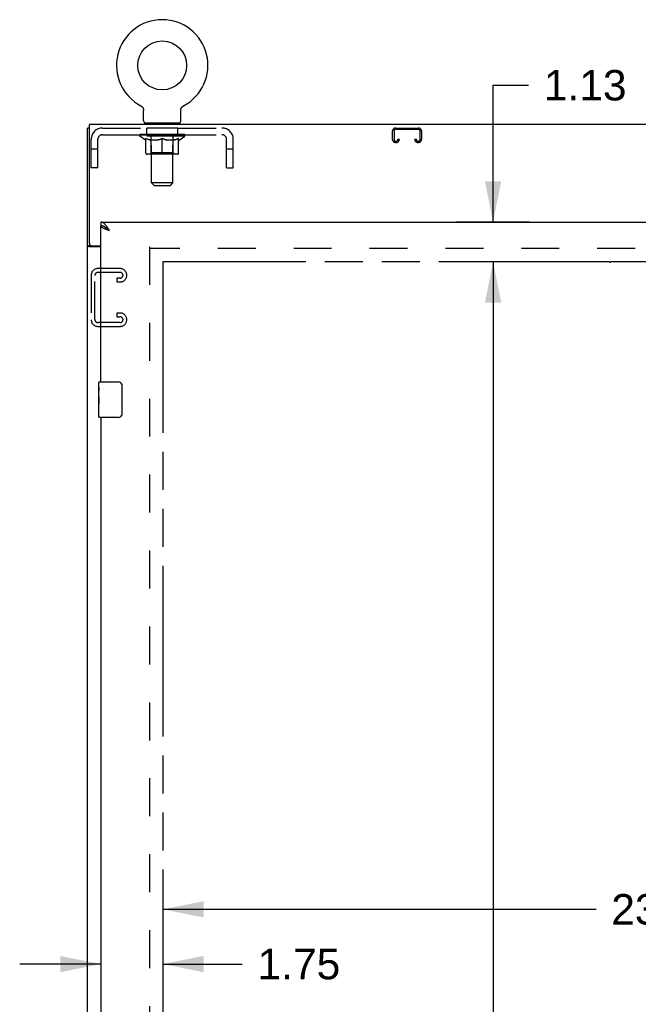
# Model space of a CAD drawing. Header units: inches. Extents: x 0 to 194, y 0 to 126.
# Tile 5 of 16: x 58 to 75, y 53 to 81. Entities that reach past the tile are written whole.
import ezdxf

# ---------------------------------------------------------------- set-up
doc = ezdxf.new("R2010")
doc.units = ezdxf.units.IN
doc.header["$LTSCALE"] = 10.686912
doc.header["$MEASUREMENT"] = 0
doc.linetypes.add('HIDDEN', pattern=[0.2, 0.1, -0.1])
doc.linetypes.add('PHANTOM', pattern=[0.8, 0.45, -0.05, 0.1, -0.05, 0.1, -0.05])
doc.layers.get('0').update_dxf_attribs({"linetype": 'CONTINUOUS'})
for name, color, linetype in [('02___PRT_ALL_AXES', 7, 'CONTINUOUS'), ('AVAILABLE_DOOR_SPACE', 7, 'CONTINUOUS'), ('DEFAULT_2', 8, 'HIDDEN'), ('DIMENSIONS', 7, 'CONTINUOUS')]:
    doc.layers.add(name, color=color, linetype=linetype)
doc.styles.get("Standard").update_dxf_attribs({"font": 'arial.ttf'})
doc.dimstyles.new('DIMSTYLE_1', dxfattribs={"dimtxt": 0.857239, "dimasz": 1.142985, "dimexe": 0.09, "dimexo": 0.07, "dimgap": 0.0375, "dimtad": 0, "dimtih": 1, "dimtoh": 1, "dimzin": 4, "dimdsep": 46, "dimtxsty": 'Standard', "dimblk": '_FILLED', "dimblk1": '_FILLED', "dimblk2": '_FILLED', "dimcen": 0.09, "dimazin": 1, "dimtfac": 1, "dimtofl": 0, "dimtmove": 0, "dimatfit": 3, "dimldrblk": '_FILLED', "dimfxl": 0, "dimtolj": 1, "dimtzin": 4, "dimarcsym": 0})

# ---------------------------------------------------------------- blocks, each defined once
blk = doc.blocks.new('_FILLED')
at = {"color": 0, "linetype": 'ByBlock'}
blk.add_solid([(0, 0), (-1, 0.2), (-1, -0.2)], dxfattribs=at)
blk = doc.blocks.new('*D13')
at = {"layer": 'DIMENSIONS', "color": 2, "linetype": 'Continuous'}
for p, q in [((71.128, 75.299), (71.128, 79.151)), ((71.128, 79.151), (72.128, 79.151)), ((72.156, 75.299), (70.086, 75.299)), ((72.156, 74.174), (70.086, 74.174)), ((71.128, 74.174), (71.128, 71.888))]:
    blk.add_line(p, q, dxfattribs=at)
at = {"layer": 'DIMENSIONS', "color": 2, "linetype": 'Continuous', "xscale": 1.1429852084, "yscale": 1.1429852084, "zscale": 1.1429852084}
for p, rotation in [((71.128, 75.299), 270), ((71.128, 74.174), 90)]:
    blk.add_blockref('_FILLED', p, dxfattribs=dict(at, rotation=rotation))
at = {"layer": 'DIMENSIONS', "color": 2, "linetype": 'Continuous', "insert": (72.557, 79.579), "char_height": 0.8572, "width": 2.32952, "attachment_point": 1, "line_spacing_factor": 0.9}
blk.add_mtext('1.13', dxfattribs=at)
blk = doc.blocks.new('*D14')
at = {"layer": 'DIMENSIONS', "color": 2, "linetype": 'Continuous'}
for p, q in [((72.156, 74.174), (70.086, 74.174)), ((71.128, 74.174), (71.128, 41.064)), ((71.128, 13.924), (71.128, 39.349)), ((72.156, 13.924), (70.169, 13.924))]:
    blk.add_line(p, q, dxfattribs=at)
at = {"layer": 'DIMENSIONS', "color": 2, "linetype": 'Continuous', "xscale": 1.1429852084, "yscale": 1.1429852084, "zscale": 1.1429852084}
for p, rotation in [((71.128, 74.174), 90), ((71.128, 13.924), 270)]:
    blk.add_blockref('_FILLED', p, dxfattribs=dict(at, rotation=rotation))
at = {"layer": 'DIMENSIONS', "color": 2, "linetype": 'Continuous', "insert": (71.128, 40.635), "char_height": 0.8572, "width": 2.99556, "attachment_point": 2, "line_spacing_factor": 0.9}
blk.add_mtext('60.25', dxfattribs=at)
blk = doc.blocks.new('*D17')
at = {"layer": 'DIMENSIONS', "color": 2, "linetype": 'Continuous'}
for p, q in [((61.829, 55.951), (74.028, 55.951)), ((85.141, 55.951), (77.881, 55.951))]:
    blk.add_line(p, q, dxfattribs=at)
at = {"layer": 'DIMENSIONS', "color": 2, "linetype": 'Continuous', "xscale": 1.1429852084, "yscale": 1.1429852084, "zscale": 1.1429852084, "rotation": 180}
blk.add_blockref('_FILLED', (61.829, 55.951), dxfattribs=at)
at = {"layer": 'DIMENSIONS', "color": 2, "linetype": 'Continuous', "xscale": 1.1429852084, "yscale": 1.1429852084, "zscale": 1.1429852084}
blk.add_blockref('_FILLED', (85.141, 55.951), dxfattribs=at)
at = {"layer": 'DIMENSIONS', "color": 2, "linetype": 'Continuous', "insert": (75.955, 56.38), "char_height": 0.8572, "width": 2.99556, "attachment_point": 2, "line_spacing_factor": 0.9}
blk.add_mtext('23.31', dxfattribs=at)
blk = doc.blocks.new('*D24')
at = {"layer": 'DIMENSIONS', "color": 2, "linetype": 'Continuous'}
for p, q in [((60.079, 54.41), (57.793, 54.41)), ((61.829, 54.41), (64.064, 54.41))]:
    blk.add_line(p, q, dxfattribs=at)
at = {"layer": 'DIMENSIONS', "color": 2, "linetype": 'Continuous', "xscale": 1.1429852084, "yscale": 1.1429852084, "zscale": 1.1429852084}
blk.add_blockref('_FILLED', (60.079, 54.41), dxfattribs=at)
at = {"layer": 'DIMENSIONS', "color": 2, "linetype": 'Continuous', "xscale": 1.1429852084, "yscale": 1.1429852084, "zscale": 1.1429852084, "rotation": 180}
blk.add_blockref('_FILLED', (61.829, 54.41), dxfattribs=at)
at = {"layer": 'DIMENSIONS', "color": 2, "linetype": 'Continuous', "insert": (64.493, 54.839), "char_height": 0.8572, "width": 2.32952, "attachment_point": 1, "line_spacing_factor": 0.9}
blk.add_mtext('1.75', dxfattribs=at)

msp = doc.modelspace()

# ---------------------------------------------------------------- linework, layer by layer
at = {"color": 7, "linetype": 'Continuous'}
for p, q in [((61.208, 78.568), (61.212, 78.565)), ((61.208, 78.568), (61.208, 78.568)), ((61.209, 78.567), (61.211, 78.566)), ((61.212, 78.565), (61.217, 78.563)), ((61.217, 78.563), (61.221, 78.56)), ((61.221, 78.56), (61.226, 78.557)), ((61.225, 78.557), (61.23, 78.554)), ((61.23, 78.554), (61.234, 78.55)), ((61.234, 78.551), (61.238, 78.547)), ((61.238, 78.547), (61.242, 78.543)), ((61.241, 78.544), (61.245, 78.54)), ((61.245, 78.54), (61.249, 78.536)), ((61.252, 78.532), (61.255, 78.528)), ((61.255, 78.528), (61.258, 78.524)), ((61.258, 78.524), (61.261, 78.519)), ((61.261, 78.519), (61.264, 78.515)), ((61.264, 78.515), (61.267, 78.51)), ((61.267, 78.51), (61.269, 78.506)), ((61.269, 78.506), (61.271, 78.501)), ((61.271, 78.501), (61.274, 78.496)), ((61.274, 78.496), (61.275, 78.491)), ((61.277, 78.486), (61.279, 78.481)), ((61.279, 78.481), (61.28, 78.476)), ((61.28, 78.476), (61.281, 78.471)), ((61.281, 78.471), (61.282, 78.466)), ((61.282, 78.466), (61.283, 78.461)), ((61.285, 78.148), (61.285, 78.441)), ((62.331, 78.456), (62.332, 78.461)), ((62.331, 78.451), (62.331, 78.456)), ((62.331, 78.445), (62.331, 78.451)), ((62.331, 78.445), (62.331, 78.451)), ((62.331, 78.441), (62.331, 78.445)), ((62.331, 78.148), (62.331, 78.441)), ((62.332, 78.461), (62.333, 78.466)), ((62.333, 78.466), (62.334, 78.471)), ((62.334, 78.471), (62.335, 78.476)), ((62.335, 78.476), (62.336, 78.481)), ((62.336, 78.481), (62.338, 78.486)), ((62.338, 78.486), (62.34, 78.491)), ((62.34, 78.491), (62.342, 78.496)), ((62.342, 78.496), (62.344, 78.501)), ((62.344, 78.501), (62.346, 78.506)), ((62.346, 78.506), (62.349, 78.51)), ((62.348, 78.51), (62.351, 78.515)), ((62.351, 78.515), (62.354, 78.519)), ((62.354, 78.519), (62.357, 78.524)), ((62.357, 78.524), (62.36, 78.528)), ((62.36, 78.528), (62.363, 78.532)), ((62.363, 78.532), (62.367, 78.536)), ((62.367, 78.536), (62.37, 78.54)), ((62.37, 78.54), (62.374, 78.544)), ((62.374, 78.543), (62.378, 78.547)), ((62.377, 78.547), (62.382, 78.551)), ((62.381, 78.55), (62.386, 78.554)), ((62.385, 78.554), (62.39, 78.557)), ((62.39, 78.557), (62.394, 78.56)), ((62.394, 78.56), (62.398, 78.563)), ((62.398, 78.563), (62.403, 78.565)), ((62.398, 78.563), (62.4, 78.564)), ((62.403, 78.565), (62.407, 78.568)), ((62.404, 78.566), (62.406, 78.567)), ((59.756, 77.945), (59.704, 77.945)), ((61.308, 78.079), (61.308, 78.049)), ((62.308, 78.079), (61.308, 78.079)), ((62.308, 78.079), (62.308, 78.049)), ((60.079, 75.299), (60.079, 75.195)), ((60.202, 75.154), (60.192, 75.16)), ((59.808, 74.632), (59.704, 74.632)), ((59.808, 74.632), (59.808, 74.633)), ((60.019, 70.639), (60.019, 70.784)), ((60.034, 70.799), (60.574, 70.799)), ((60.674, 70.699), (60.674, 69.899)), ((60.019, 70.381), (60.019, 70.414)), ((60.019, 70.184), (60.019, 70.215)), ((60.019, 69.814), (60.019, 69.953)), ((60.574, 69.799), (60.034, 69.799))]:
    msp.add_line(p, q, dxfattribs=at)
at = {"color": 3, "linetype": 'Continuous'}
for p, q in [((59.704, 6.153), (59.704, 77.945)), ((59.756, 74.692), (59.756, 78.049)), ((89.652, 78.049), (59.756, 78.049)), ((60.079, 75.299), (88.766, 75.299)), ((60.079, 70.799), (60.079, 75.195)), ((60.079, 74.601), (59.744, 74.601)), ((59.816, 74.632), (60.079, 74.632)), ((60.079, 69.799), (60.079, 44.549))]:
    msp.add_line(p, q, dxfattribs=at)
at = {"color": 7, "linetype": 'Continuous'}
for points in [[(61.249, 78.536), (61.252, 78.532), (61.255, 78.528)], [(61.275, 78.491), (61.277, 78.486), (61.279, 78.481)], [(61.283, 78.461), (61.284, 78.456), (61.284, 78.451)], [(61.284, 78.456), (61.284, 78.451), (61.285, 78.445), (61.285, 78.441)], [(60.192, 75.16), (60.181, 75.166), (60.171, 75.171), (60.161, 75.176), (60.151, 75.181), (60.14, 75.184), (60.13, 75.188), (60.12, 75.19), (60.109, 75.193), (60.099, 75.194), (60.089, 75.195), (60.079, 75.195)], [(60.325, 75.053), (60.315, 75.059), (60.305, 75.066), (60.295, 75.072), (60.285, 75.079), (60.275, 75.085), (60.266, 75.092), (60.257, 75.098), (60.248, 75.105), (60.24, 75.111), (60.232, 75.118), (60.224, 75.124), (60.217, 75.13), (60.211, 75.137), (60.205, 75.143), (60.2, 75.15), (60.195, 75.156), (60.194, 75.158)], [(60.325, 75.053), (60.315, 75.062), (60.305, 75.071), (60.294, 75.081), (60.284, 75.09), (60.274, 75.099), (60.263, 75.107), (60.253, 75.116), (60.243, 75.124), (60.233, 75.132), (60.222, 75.139), (60.212, 75.147), (60.202, 75.154)], [(59.818, 74.619), (59.815, 74.621), (59.813, 74.622), (59.812, 74.624), (59.81, 74.625), (59.809, 74.626), (59.809, 74.628), (59.808, 74.629), (59.808, 74.631), (59.808, 74.632)], [(59.826, 74.601), (59.826, 74.602), (59.826, 74.604), (59.826, 74.605), (59.826, 74.607), (59.826, 74.608), (59.825, 74.61), (59.824, 74.612), (59.823, 74.613), (59.822, 74.615), (59.82, 74.616), (59.819, 74.617), (59.818, 74.619)], [(60.667, 70.735), (60.669, 70.73), (60.671, 70.724), (60.672, 70.718), (60.673, 70.712), (60.673, 70.706), (60.674, 70.699)], [(60.674, 69.899), (60.673, 69.893), (60.673, 69.887), (60.672, 69.881), (60.671, 69.875), (60.669, 69.869), (60.667, 69.863)]]:
    msp.add_lwpolyline(points, dxfattribs=at)
at = {"color": 3, "linetype": 'Continuous'}
for points in [[(60.233, 75.19), (60.222, 75.203), (60.212, 75.215), (60.202, 75.227), (60.192, 75.238), (60.181, 75.248), (60.171, 75.258), (60.161, 75.266), (60.151, 75.274), (60.14, 75.28), (60.13, 75.286), (60.12, 75.291), (60.109, 75.295), (60.099, 75.297), (60.089, 75.299), (60.079, 75.299)], [(60.185, 75.108), (60.173, 75.113), (60.162, 75.119), (60.151, 75.124), (60.141, 75.129), (60.131, 75.135), (60.122, 75.14), (60.114, 75.146), (60.107, 75.151), (60.1, 75.157), (60.095, 75.162), (60.09, 75.168), (60.086, 75.173), (60.083, 75.179), (60.08, 75.184), (60.079, 75.19), (60.079, 75.195)], [(60.325, 75.053), (60.315, 75.069), (60.305, 75.085), (60.294, 75.101), (60.284, 75.117), (60.274, 75.132), (60.263, 75.147), (60.253, 75.162), (60.243, 75.176), (60.233, 75.19)], [(60.325, 75.053), (60.295, 75.064), (60.281, 75.069), (60.266, 75.075), (60.252, 75.08), (60.238, 75.086), (60.224, 75.091), (60.211, 75.097), (60.198, 75.102), (60.185, 75.108)], [(59.724, 74.613), (59.721, 74.615), (59.718, 74.616), (59.715, 74.618), (59.713, 74.619), (59.711, 74.621), (59.708, 74.623), (59.707, 74.624), (59.706, 74.626), (59.705, 74.628), (59.704, 74.629), (59.704, 74.631), (59.704, 74.632)], [(59.744, 74.601), (59.742, 74.603), (59.74, 74.604), (59.738, 74.606), (59.735, 74.607), (59.733, 74.609), (59.73, 74.61), (59.724, 74.613)]]:
    msp.add_lwpolyline(points, dxfattribs=at)
at = {"color": 7, "linetype": 'Continuous'}
msp.add_circle((61.808, 79.707), 0.688, dxfattribs=at)
for centre, radius, start, end in [((61.808, 79.707), 1.288, 297.7005, 242.2995), ((61.354, 78.148), 0.069, 180, 270), ((62.262, 78.148), 0.069, 270, 360), ((60.034, 70.784), 0.015, 90, 180), ((60.574, 70.699), 0.1, 21.1999, 90), ((60.574, 69.899), 0.1, 270, 338.7946), ((60.034, 69.814), 0.015, 180, 270)]:
    msp.add_arc(centre, radius, start, end, dxfattribs=at)
at = {"color": 3, "linetype": 'Continuous'}
msp.add_arc((59.816, 74.692), 0.06, 180, 270, dxfattribs=at)
at = {"layer": '02___PRT_ALL_AXES', "color": 8, "linetype": 'HIDDEN'}
for p, q in [((61.37, 77.758), (61.37, 77.945)), ((62.245, 77.945), (61.37, 77.945)), ((62.245, 77.758), (62.245, 77.945)), ((62.245, 77.758), (61.37, 77.758))]:
    msp.add_line(p, q, dxfattribs=at)
at = {"layer": '02___PRT_ALL_AXES', "color": 7, "linetype": 'Continuous'}
for p, q in [((60.019, 70.639), (60.019, 70.784)), ((60.019, 70.381), (60.019, 70.638)), ((60.024, 70.582), (60.019, 70.582)), ((60.019, 70.414), (60.026, 70.414)), ((60.026, 70.414), (60.026, 70.551)), ((60.019, 69.814), (60.019, 70.378)), ((60.02, 70.352), (60.019, 70.352)), ((60.019, 70.22), (60.025, 70.22)), ((60.019, 70.184), (60.026, 70.184)), ((60.02, 70.354), (60.022, 70.332)), ((60.026, 69.953), (60.026, 70.184)), ((60.019, 70.121), (60.026, 70.121)), ((60.019, 69.953), (60.026, 69.953))]:
    msp.add_line(p, q, dxfattribs=at)
for points in [[(60.019, 70.639), (60.019, 70.635), (60.019, 70.63), (60.02, 70.625), (60.02, 70.619), (60.021, 70.612), (60.022, 70.604), (60.023, 70.596), (60.024, 70.587)], [(60.024, 70.587), (60.025, 70.578), (60.025, 70.569), (60.025, 70.56), (60.026, 70.551)], [(60.019, 70.381), (60.019, 70.373), (60.019, 70.364), (60.02, 70.354)], [(60.022, 70.332), (60.023, 70.32), (60.024, 70.308), (60.024, 70.295), (60.025, 70.283), (60.025, 70.27), (60.026, 70.257), (60.025, 70.244), (60.025, 70.232), (60.024, 70.219), (60.024, 70.207), (60.023, 70.195)]]:
    msp.add_lwpolyline(points, dxfattribs=at)
msp.add_ellipse((60.282, 70.215), major_axis=(0.263, 0), ratio=0.432808, start_param=3.141593, end_param=3.321581, dxfattribs=at)
at = {"layer": 'AVAILABLE_DOOR_SPACE', "color": 4, "linetype": 'PHANTOM'}
for p, q in [((61.829, 74.174), (61.829, 13.924)), ((74.407, 74.174), (61.829, 74.174)), ((74.407, 74.174), (74.407, 74.17)), ((74.407, 74.17), (74.437, 74.17)), ((74.437, 74.17), (74.437, 74.174)), ((85.141, 74.174), (74.437, 74.174))]:
    msp.add_line(p, q, dxfattribs=at)
at = {"layer": 'DEFAULT_2', "color": 8, "linetype": 'HIDDEN'}
for p, q in [((61.216, 78.564), (61.217, 78.563)), ((62.407, 78.568), (62.407, 78.568)), ((62.407, 78.568), (62.407, 78.568)), ((60.125, 77.945), (63.491, 77.945)), ((61.495, 78.079), (61.495, 78.049)), ((61.508, 76.398), (61.508, 78.045)), ((62.108, 76.398), (62.108, 78.045)), ((62.12, 78.079), (62.12, 78.049)), ((68.377, 77.945), (69.03, 77.945)), ((69.03, 77.905), (68.377, 77.905)), ((59.808, 76.82), (59.808, 77.628)), ((59.995, 76.82), (59.995, 77.628)), ((60.125, 77.758), (63.491, 77.758)), ((61.174, 77.718), (61.174, 77.764)), ((61.334, 77.606), (61.174, 77.718)), ((62.441, 77.718), (61.174, 77.718)), ((61.184, 77.758), (61.184, 77.764)), ((61.193, 77.754), (61.193, 77.758)), ((61.193, 77.754), (62.423, 77.754)), ((61.202, 77.754), (61.202, 77.758)), ((61.202, 77.754), (61.202, 77.758)), ((61.213, 77.758), (61.213, 77.764)), ((61.229, 77.754), (61.229, 77.758)), ((61.231, 77.754), (61.231, 77.758)), ((61.259, 77.758), (61.259, 77.764)), ((61.274, 77.754), (61.274, 77.758)), ((61.276, 77.754), (61.276, 77.758)), ((61.481, 77.757), (61.279, 77.757)), ((61.323, 77.758), (61.323, 77.764)), ((61.324, 77.754), (61.324, 77.757)), ((61.325, 77.754), (61.325, 77.757)), ((61.328, 77.754), (61.328, 77.757)), ((61.335, 77.754), (61.335, 77.758)), ((61.335, 77.754), (61.335, 77.757)), ((61.338, 77.754), (61.338, 77.758)), ((61.342, 77.754), (61.342, 77.758)), ((61.344, 77.243), (61.344, 77.649)), ((61.346, 77.754), (61.346, 77.757)), ((61.36, 77.754), (61.36, 77.757)), ((61.378, 77.754), (61.378, 77.757)), ((61.379, 77.754), (61.379, 77.76)), ((61.399, 77.754), (61.399, 77.757)), ((61.399, 77.754), (61.399, 77.757)), ((61.401, 77.758), (61.401, 77.764)), ((61.41, 77.754), (61.41, 77.758)), ((61.414, 77.754), (61.414, 77.758)), ((61.424, 77.754), (61.424, 77.757)), ((61.435, 77.754), (61.435, 77.761)), ((61.45, 77.754), (61.45, 77.757)), ((61.453, 77.754), (61.453, 77.757)), ((61.481, 77.754), (61.481, 77.757)), ((61.548, 77.757), (61.486, 77.757)), ((61.491, 77.758), (61.491, 77.764)), ((61.495, 77.246), (61.495, 77.714)), ((61.498, 77.754), (61.498, 77.758)), ((61.502, 77.754), (61.502, 77.758)), ((61.508, 77.754), (61.508, 77.763)), ((61.513, 77.754), (61.513, 77.757)), ((61.524, 77.754), (61.524, 77.757)), ((61.548, 77.754), (61.548, 77.757)), ((61.623, 77.757), (61.563, 77.757)), ((61.584, 77.754), (61.584, 77.757)), ((61.591, 77.758), (61.591, 77.764)), ((61.595, 77.754), (61.595, 77.758)), ((61.597, 77.754), (61.597, 77.764)), ((61.6, 77.754), (61.6, 77.758)), ((61.607, 77.754), (61.607, 77.758)), ((61.623, 77.754), (61.623, 77.757)), ((61.703, 77.757), (61.649, 77.757)), ((61.662, 77.754), (61.662, 77.757)), ((61.693, 77.757), (61.808, 77.764)), ((61.698, 77.758), (61.698, 77.764)), ((61.698, 77.758), (61.698, 77.764)), ((61.698, 77.764), (61.698, 77.764)), ((61.698, 77.754), (61.698, 77.758)), ((61.702, 77.754), (61.702, 77.758)), ((61.703, 77.754), (61.703, 77.758)), ((61.703, 77.754), (61.703, 77.757)), ((61.787, 77.757), (61.739, 77.757)), ((61.744, 77.754), (61.744, 77.757)), ((61.787, 77.754), (61.787, 77.757)), ((61.805, 77.758), (61.805, 77.758)), ((61.805, 77.754), (61.805, 77.758)), ((61.805, 77.754), (61.805, 77.758)), ((61.808, 77.758), (61.808, 77.764)), ((61.808, 77.206), (61.808, 77.65)), ((61.81, 77.754), (61.81, 77.758)), ((61.81, 77.754), (61.81, 77.758)), ((61.81, 77.758), (61.81, 77.758)), ((61.812, 77.757), (61.877, 77.757)), ((61.828, 77.754), (61.828, 77.757)), ((61.845, 77.757), (61.845, 77.762)), ((61.845, 77.762), (61.922, 77.757)), ((61.866, 77.757), (61.866, 77.761)), ((61.871, 77.754), (61.871, 77.757)), ((61.912, 77.754), (61.912, 77.758)), ((61.912, 77.754), (61.912, 77.757)), ((61.912, 77.757), (61.967, 77.757)), ((61.913, 77.754), (61.913, 77.758)), ((61.917, 77.758), (61.917, 77.764)), ((61.917, 77.764), (61.918, 77.764)), ((61.917, 77.754), (61.917, 77.758)), ((61.918, 77.758), (61.918, 77.764)), ((61.954, 77.754), (61.954, 77.757)), ((61.993, 77.754), (61.993, 77.757)), ((61.993, 77.757), (62.052, 77.757)), ((62.008, 77.754), (62.008, 77.758)), ((62.015, 77.754), (62.015, 77.758)), ((62.018, 77.754), (62.018, 77.764)), ((62.02, 77.754), (62.02, 77.758)), ((62.024, 77.758), (62.024, 77.764)), ((62.031, 77.754), (62.031, 77.757)), ((62.068, 77.754), (62.068, 77.757)), ((62.068, 77.757), (62.13, 77.757)), ((62.092, 77.754), (62.092, 77.757)), ((62.103, 77.754), (62.103, 77.757)), ((62.107, 77.754), (62.107, 77.763)), ((62.113, 77.754), (62.113, 77.758)), ((62.117, 77.754), (62.117, 77.758)), ((62.12, 77.246), (62.12, 77.714)), ((62.124, 77.758), (62.124, 77.764)), ((62.135, 77.754), (62.135, 77.757)), ((62.135, 77.757), (62.336, 77.757)), ((62.162, 77.754), (62.162, 77.757)), ((62.165, 77.754), (62.165, 77.757)), ((62.18, 77.754), (62.18, 77.761)), ((62.192, 77.754), (62.192, 77.757)), ((62.201, 77.754), (62.201, 77.758)), ((62.205, 77.754), (62.205, 77.758)), ((62.215, 77.758), (62.215, 77.764)), ((62.216, 77.754), (62.216, 77.757)), ((62.216, 77.754), (62.216, 77.757)), ((62.236, 77.754), (62.236, 77.76)), ((62.237, 77.754), (62.237, 77.757)), ((62.255, 77.754), (62.255, 77.757)), ((62.269, 77.754), (62.269, 77.757)), ((62.271, 77.243), (62.271, 77.649)), ((62.274, 77.754), (62.274, 77.758)), ((62.277, 77.754), (62.277, 77.758)), ((62.28, 77.754), (62.28, 77.758)), ((62.28, 77.754), (62.28, 77.757)), ((62.282, 77.606), (62.441, 77.718)), ((62.288, 77.754), (62.288, 77.757)), ((62.291, 77.754), (62.291, 77.757)), ((62.291, 77.754), (62.291, 77.757)), ((62.293, 77.758), (62.293, 77.764)), ((62.339, 77.754), (62.339, 77.758)), ((62.342, 77.754), (62.342, 77.758)), ((62.356, 77.758), (62.356, 77.764)), ((62.385, 77.754), (62.385, 77.758)), ((62.386, 77.754), (62.386, 77.758)), ((62.403, 77.758), (62.403, 77.764)), ((62.413, 77.754), (62.413, 77.758)), ((62.414, 77.754), (62.414, 77.758)), ((62.423, 77.754), (62.423, 77.758)), ((62.431, 77.758), (62.431, 77.764)), ((62.441, 77.718), (62.441, 77.764)), ((63.621, 76.82), (63.621, 77.628)), ((63.808, 76.82), (63.808, 77.628)), ((68.297, 77.619), (68.297, 77.865)), ((68.337, 77.865), (68.337, 77.619)), ((68.445, 77.619), (68.445, 77.633)), ((68.445, 77.633), (68.485, 77.633)), ((68.485, 77.633), (68.485, 77.619)), ((68.922, 77.619), (68.922, 77.633)), ((68.922, 77.633), (68.962, 77.633)), ((68.962, 77.633), (68.962, 77.619)), ((69.07, 77.619), (69.07, 77.865)), ((69.11, 77.865), (69.11, 77.619)), ((59.995, 77.35), (59.808, 77.35)), ((61.334, 77.606), (61.344, 77.606)), ((61.666, 77.606), (61.486, 77.606)), ((62.129, 77.606), (61.949, 77.606)), ((62.271, 77.606), (62.282, 77.606)), ((63.808, 77.35), (63.621, 77.35)), ((68.377, 77.579), (68.405, 77.579)), ((68.405, 77.539), (68.377, 77.539)), ((69.002, 77.579), (69.03, 77.579)), ((69.03, 77.539), (69.002, 77.539)), ((62.234, 77.206), (61.381, 77.206)), ((61.495, 77.246), (61.455, 77.206)), ((62.12, 77.246), (61.495, 77.246)), ((62.12, 77.246), (62.16, 77.206)), ((59.995, 76.82), (59.808, 76.82)), ((63.621, 76.82), (63.808, 76.82)), ((61.577, 76.329), (61.508, 76.398)), ((62.108, 76.398), (61.508, 76.398)), ((61.577, 76.329), (62.039, 76.329)), ((62.039, 76.329), (62.108, 76.398)), ((61.454, 74.601), (61.454, 13.497)), ((87.954, 74.549), (61.454, 74.549)), ((59.808, 73.807), (59.808, 72.542)), ((59.912, 72.556), (59.912, 73.793)), ((60.628, 73.987), (59.988, 73.987)), ((60.002, 73.883), (60.614, 73.883)), ((60.808, 73.792), (60.808, 73.807)), ((60.526, 73.716), (60.526, 73.612)), ((60.614, 73.716), (60.526, 73.716)), ((60.526, 73.612), (60.628, 73.612)), ((60.526, 72.737), (60.526, 72.633)), ((60.628, 72.737), (60.526, 72.737)), ((60.526, 72.633), (60.614, 72.633)), ((59.988, 72.362), (60.628, 72.362)), ((60.614, 72.466), (60.002, 72.466)), ((60.808, 72.542), (60.808, 72.557))]:
    msp.add_line(p, q, dxfattribs=at)
for points in [[(61.344, 77.649), (61.37, 77.639), (61.395, 77.63), (61.42, 77.623), (61.445, 77.616), (61.47, 77.61), (61.494, 77.606)], [(61.486, 77.606), (61.463, 77.611), (61.44, 77.616), (61.416, 77.623), (61.392, 77.63), (61.368, 77.639), (61.344, 77.648)], [(61.657, 77.606), (61.681, 77.611), (61.706, 77.616), (61.731, 77.623), (61.756, 77.631), (61.782, 77.64), (61.808, 77.65)], [(61.808, 77.648), (61.783, 77.639), (61.759, 77.63), (61.736, 77.623), (61.713, 77.616), (61.689, 77.611), (61.666, 77.606)], [(61.808, 77.65), (61.834, 77.64), (61.859, 77.631), (61.884, 77.623), (61.909, 77.616), (61.934, 77.61), (61.959, 77.606)], [(61.949, 77.606), (61.926, 77.611), (61.902, 77.616), (61.879, 77.623), (61.855, 77.63), (61.832, 77.639), (61.808, 77.648)], [(62.121, 77.606), (62.146, 77.611), (62.171, 77.616), (62.195, 77.623), (62.22, 77.631), (62.246, 77.639), (62.271, 77.649)], [(62.271, 77.648), (62.247, 77.639), (62.222, 77.63), (62.199, 77.623), (62.175, 77.616), (62.152, 77.611), (62.129, 77.606)]]:
    msp.add_lwpolyline(points, dxfattribs=at)
for centre, radius, start, end in [((60.125, 77.628), 0.317, 90, 180), ((61.473, 78.045), 0.0345, 0, 90), ((62.142, 78.045), 0.0345, 90, 180), ((63.491, 77.628), 0.317, 0, 90), ((68.377, 77.865), 0.08, 90, 180), ((68.377, 77.865), 0.04, 90, 180), ((69.03, 77.865), 0.08, 0, 90), ((69.03, 77.865), 0.04, 0, 90), ((60.125, 77.628), 0.13, 90, 180), ((61.455, 77.714), 0.0398, 0, 90), ((62.16, 77.714), 0.0398, 90, 180), ((63.491, 77.628), 0.13, 0, 90), ((68.377, 77.619), 0.08, 180, 270), ((68.377, 77.619), 0.04, 180, 270), ((68.405, 77.619), 0.08, 270, 360), ((68.405, 77.619), 0.04, 270, 360), ((69.002, 77.619), 0.08, 180, 270), ((69.002, 77.619), 0.04, 180, 270), ((69.03, 77.619), 0.08, 270, 360), ((69.03, 77.619), 0.04, 270, 360), ((61.381, 77.243), 0.0371, 180, 270), ((62.234, 77.243), 0.0371, 270, 360), ((59.988, 73.807), 0.18, 90, 180), ((60.002, 73.793), 0.09, 90, 180), ((60.614, 73.793), 0.09, 0, 90), ((60.614, 73.806), 0.09, 270, 351.7808), ((60.628, 73.807), 0.18, 0, 90), ((60.628, 73.792), 0.18, 270, 360), ((60.614, 72.543), 0.09, 0, 90), ((60.628, 72.557), 0.18, 0, 90), ((59.988, 72.542), 0.18, 180, 270), ((60.002, 72.556), 0.09, 180, 270), ((60.614, 72.556), 0.09, 270, 351.7808), ((60.628, 72.542), 0.18, 270, 360)]:
    msp.add_arc(centre, radius, start, end, dxfattribs=at)
for centre, major_axis, ratio, start_param, end_param in [((61.808, 77.764), (0.633, 0.007), 0.05963, 2.96643, 3.140963), ((61.155, 77.752), (0.198, 0), 0.060556, 0.430652, 1.470503), ((61.808, 77.764), (0.633, 0), 0.060556, 3.141593, 3.316126), ((61.155, 77.746), (0.198, 0.002), 0.05963, 1.376596, 1.469874), ((61.808, 77.764), (0.633, 0.013), 0.05688, 2.791345, 2.965878), ((61.13, 77.752), (0.198, 0.002), 0.05963, 0.25549, 1.295341), ((61.199, 77.752), (0.198, -0.002), 0.05963, 0.605815, 1.645666), ((61.808, 77.764), (0.633, -0.007), 0.05963, -2.96643, -2.791898), ((61.199, 77.746), (0.198, 0), 0.060556, 1.551758, 1.645036), ((61.13, 77.746), (0.198, 0.004), 0.05688, 1.20151, 1.294789), ((61.2, 77.748), (0.164, 0.002), 0.05963, 1.065228, 1.614276), ((61.18, 77.748), (0.164, 0.003), 0.05688, 0.890143, 1.43919), ((61.238, 77.748), (0.164, 0), 0.060556, 1.240391, 1.789438), ((61.808, 77.764), (0.633, 0.019), 0.052395, 2.616403, 2.790936), ((61.126, 77.752), (0.198, 0.004), 0.05688, 0.080405, 1.120256), ((61.261, 77.752), (0.198, -0.004), 0.05688, 0.7809, 1.820751), ((61.808, 77.764), (0.633, -0.013), 0.05688, -2.791345, -2.616812), ((61.261, 77.746), (0.198, -0.002), 0.05963, 1.72692, 1.820198), ((61.126, 77.746), (0.198, 0.006), 0.052395, 1.026568, 1.119847), ((61.179, 77.748), (0.164, 0.005), 0.052395, 0.715201, 1.264248), ((61.294, 77.748), (0.164, -0.002), 0.05963, 1.415553, 1.9646), ((61.808, 77.764), (0.633, 0.025), 0.046319, 2.441654, 2.616187), ((61.341, 77.752), (0.198, -0.006), 0.052395, 0.955842, 1.995693), ((61.143, 77.752), (0.198, 0.006), 0.052395, -0.094537, 0.945314), ((61.808, 77.764), (0.633, -0.019), 0.052395, -2.616403, -2.44187), ((61.341, 77.746), (0.198, -0.004), 0.05688, 1.902006, 1.995284), ((61.143, 77.746), (0.198, 0.008), 0.046319, 0.851819, 0.945098), ((61.198, 77.748), (0.164, 0.006), 0.046319, 0.540452, 1.089499), ((61.365, 77.748), (0.164, -0.003), 0.05688, 1.590638, 2.139686), ((61.808, 77.764), (0.633, 0.029), 0.038841, 2.267123, 2.441656), ((61.434, 77.752), (0.198, -0.008), 0.046319, 1.130591, 2.170442), ((61.181, 77.752), (0.198, 0.008), 0.046319, -0.269286, 0.770565), ((61.808, 77.764), (0.633, -0.025), 0.046319, -2.441654, -2.267121), ((61.434, 77.746), (0.198, -0.006), 0.052395, 2.076947, 2.170226), ((61.181, 77.746), (0.198, 0.009), 0.038841, 0.677289, 0.770567), ((61.235, 77.748), (0.164, 0.008), 0.038841, 0.365921, 0.914969), ((61.449, 77.748), (0.164, -0.005), 0.052395, 1.76558, 2.314627), ((61.808, 77.764), (0.633, 0.033), 0.030195, 2.09281, 2.267343), ((61.539, 77.752), (0.198, -0.009), 0.038841, 1.305122, 2.344973), ((61.237, 77.752), (0.198, 0.009), 0.038841, -0.443817, 0.596034), ((61.808, 77.764), (0.633, -0.029), 0.038841, -2.267123, -2.092591), ((61.539, 77.746), (0.198, -0.008), 0.046319, 2.251696, 2.344975), ((61.237, 77.746), (0.198, 0.01), 0.030195, 0.502975, 0.596254), ((61.289, 77.748), (0.164, 0.009), 0.030195, 0.191608, 0.740655), ((61.545, 77.748), (0.164, -0.006), 0.046319, 1.940329, 2.489376), ((61.31, 77.752), (0.198, 0.01), 0.030195, -0.61813, 0.421721), ((61.808, 77.764), (0.633, 0.036), 0.020645, 1.918687, 2.09322), ((61.652, 77.752), (0.198, -0.01), 0.030195, 1.479435, 2.519286), ((61.808, 77.764), (0.633, -0.033), 0.030195, -2.09281, -1.918277), ((61.652, 77.746), (0.198, -0.009), 0.038841, 2.426227, 2.519505), ((61.31, 77.746), (0.198, 0.011), 0.020645, 0.328852, 0.422131), ((61.359, 77.748), (0.164, 0.009), 0.020645, 0.017485, 0.566532), ((61.648, 77.748), (0.164, -0.008), 0.038841, 2.11486, 2.663907), ((61.399, 77.752), (0.198, 0.011), 0.020645, -0.792253, 0.247598), ((61.808, 77.764), (0.633, 0.038), 0.010478, 1.744704, 1.919237), ((61.769, 77.752), (0.198, -0.011), 0.020645, 1.653558, 2.693409), ((61.808, 77.764), (0.633, -0.036), 0.020645, -1.918687, -1.744154), ((61.769, 77.746), (0.198, -0.01), 0.030195, 2.60054, 2.693819), ((61.399, 77.746), (0.198, 0.012), 0.010478, 0.154869, 0.248148), ((61.443, 77.748), (0.164, 0.01), 0.010478, 6.126688, 6.675735), ((61.757, 77.748), (0.164, -0.009), 0.030195, 2.289173, 2.83822), ((61.5, 77.752), (0.198, 0.012), 0.010478, -0.966236, -0.000846), ((61.888, 77.752), (0.198, -0.012), 0.010478, 1.827541, 2.867392), ((61.808, 77.764), (0.633, -0.038), 0.010478, -1.744704, -1.563007), ((61.888, 77.746), (0.198, -0.011), 0.020645, 2.774664, 2.867942), ((61.866, 77.748), (0.164, -0.009), 0.020645, 2.463296, 3.012344), ((61.727, 77.752), (0.198, 0.012), 0.010478, 0.274201, 1.314052), ((61.641, 77.748), (0.164, 0.01), 0.010478, -0.000483, 0.504314), ((61.61, 77.746), (0.198, 0.012), 0.010478, 0.099668, 0.192946), ((61.808, 77.764), (0.633, 0.038), 0.010478, -1.571421, -1.396888), ((62.005, 77.746), (0.198, -0.012), 0.010478, 2.74231, 2.948646), ((61.974, 77.748), (0.164, -0.01), 0.010478, 2.637279, 3.14189), ((61.846, 77.752), (0.198, 0.011), 0.020645, 0.448184, 1.488034), ((61.749, 77.748), (0.164, 0.009), 0.020645, 0.129249, 0.678296), ((61.727, 77.746), (0.198, 0.011), 0.020645, 0.273651, 0.366929), ((62.115, 77.752), (0.198, -0.012), 0.010478, -3.140747, -2.175357), ((61.808, 77.764), (0.633, 0.036), 0.020645, -1.397439, -1.222906), ((61.808, 77.764), (0.633, -0.038), 0.010478, 1.222355, 1.396888), ((61.963, 77.752), (0.198, 0.01), 0.030195, 0.622307, 1.662158), ((61.859, 77.748), (0.164, 0.009), 0.030195, 0.303372, 0.852419), ((62.172, 77.748), (0.164, -0.01), 0.010478, 2.749043, 3.29809), ((62.216, 77.752), (0.198, -0.011), 0.020645, 2.893995, 3.933846), ((61.846, 77.746), (0.198, 0.01), 0.030195, 0.447774, 0.541052), ((62.216, 77.746), (0.198, -0.012), 0.010478, 2.893445, 2.986723), ((61.808, 77.764), (0.633, 0.033), 0.030195, -1.223315, -1.048783), ((61.808, 77.764), (0.633, -0.036), 0.020645, 1.048373, 1.222906), ((62.076, 77.752), (0.198, 0.009), 0.038841, 0.79662, 1.836471), ((61.967, 77.748), (0.164, 0.008), 0.038841, 0.477686, 1.026733), ((62.256, 77.748), (0.164, -0.009), 0.020645, 2.57506, 3.124108), ((62.305, 77.752), (0.198, -0.01), 0.030195, 2.719872, 3.759723), ((62.181, 77.752), (0.198, 0.008), 0.046319, 0.971151, 2.011002), ((61.963, 77.746), (0.198, 0.009), 0.038841, 0.622087, 0.715366), ((62.305, 77.746), (0.198, -0.011), 0.020645, 2.719462, 2.812741), ((61.808, 77.764), (0.633, 0.029), 0.038841, -1.049002, -0.874469), ((61.808, 77.764), (0.633, -0.033), 0.030195, 0.87425, 1.048783), ((62.07, 77.748), (0.164, 0.006), 0.046319, 0.652216, 1.201263), ((62.275, 77.752), (0.198, 0.006), 0.052395, 1.1459, 2.185751), ((62.326, 77.748), (0.164, -0.009), 0.030195, 2.400937, 2.949985), ((62.378, 77.752), (0.198, -0.009), 0.038841, 2.545558, 3.585409), ((62.166, 77.748), (0.164, 0.005), 0.052395, 0.826965, 1.376012), ((62.076, 77.746), (0.198, 0.008), 0.046319, 0.796618, 0.889896), ((62.378, 77.746), (0.198, -0.01), 0.030195, 2.545339, 2.638617), ((62.354, 77.752), (0.198, 0.004), 0.05688, 1.320842, 2.360692), ((61.808, 77.764), (0.633, 0.025), 0.046319, -0.874471, -0.699939), ((61.808, 77.764), (0.633, -0.029), 0.038841, 0.699936, 0.874469), ((62.435, 77.752), (0.198, -0.008), 0.046319, 2.371028, 3.410879), ((62.38, 77.748), (0.164, -0.008), 0.038841, 2.226624, 2.775671), ((62.417, 77.752), (0.198, 0.002), 0.05963, 1.495927, 2.535778), ((62.251, 77.748), (0.164, 0.003), 0.05688, 1.001907, 1.550954), ((62.472, 77.752), (0.198, -0.006), 0.052395, 2.196279, 3.23613), ((62.181, 77.746), (0.198, 0.006), 0.052395, 0.971367, 1.064645), ((62.417, 77.748), (0.164, -0.006), 0.046319, 2.052093, 2.601141), ((62.435, 77.746), (0.198, -0.009), 0.038841, 2.371026, 2.464304), ((62.461, 77.752), (0.198, 0), 0.060556, 1.671089, 2.71094), ((62.489, 77.752), (0.198, -0.004), 0.05688, 2.021337, 3.061188), ((61.808, 77.764), (0.633, 0.019), 0.052395, -0.699723, -0.52519), ((61.808, 77.764), (0.633, -0.025), 0.046319, 0.525406, 0.699939), ((62.485, 77.752), (0.198, -0.002), 0.05963, 1.846251, 2.886102), ((62.322, 77.748), (0.164, 0.002), 0.05963, 1.176993, 1.72604), ((62.436, 77.748), (0.164, -0.005), 0.052395, 1.877344, 2.426392), ((62.377, 77.748), (0.164, 0), 0.060556, 1.352155, 1.901202), ((62.435, 77.748), (0.164, -0.003), 0.05688, 1.702402, 2.25145), ((62.415, 77.748), (0.164, -0.002), 0.05963, 1.527317, 2.076364), ((62.275, 77.746), (0.198, 0.004), 0.05688, 1.146309, 1.239587), ((62.472, 77.746), (0.198, -0.008), 0.046319, 2.196495, 2.289773), ((61.808, 77.764), (0.633, 0.013), 0.05688, -0.524781, -0.350248), ((61.808, 77.764), (0.633, -0.019), 0.052395, 0.350657, 0.52519), ((62.354, 77.746), (0.198, 0.002), 0.05963, 1.321394, 1.414673), ((62.489, 77.746), (0.198, -0.006), 0.052395, 2.021746, 2.115024), ((61.808, 77.764), (0.633, 0.007), 0.05963, -0.349695, -0.175162), ((61.808, 77.764), (0.633, -0.013), 0.05688, 0.175715, 0.350248), ((62.417, 77.746), (0.198, 0), 0.060556, 1.496556, 1.589835), ((62.485, 77.746), (0.198, -0.004), 0.05688, 1.846804, 1.940083), ((62.461, 77.746), (0.198, -0.002), 0.05963, 1.671719, 1.764997), ((61.808, 77.764), (0.633, 0), 0.060556, -0.174533, 0), ((61.808, 77.764), (0.633, -0.007), 0.05963, 0.000629, 0.175162)]:
    msp.add_ellipse(centre, major_axis=major_axis, ratio=ratio, start_param=start_param, end_param=end_param, dxfattribs=at)

# ---------------------------------------------------------------- dimensions: what is measured, and where the dimension line sits
at = {"layer": 'DIMENSIONS', "color": 2, "linetype": 'Continuous'}
for base, p1, p2, angle, picture, middle in [((71.127774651, 75.29924456), (70.016206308, 74.17424456), (70.016206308, 75.29924456), 90, '*D13', (73.758396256, 79.145965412)), ((60.079, 54.41), (61.829, 74.174), (60.079, 75.195), 180, '*D24', (65.698, 54.405)), ((71.128, 13.924), (70.016, 74.174), (72.226, 13.924), 270, '*D14', (71.124, 40.202))]:
    dim = msp.add_linear_dim(base=base, p1=p1, p2=p2, angle=angle, dimstyle='DIMSTYLE_1', dxfattribs=at)
    dim.commit()
    dim.dimension.update_dxf_attribs({"geometry": picture, "text_midpoint": middle, "dimtype": 160})
dim = msp.add_linear_dim(base=(85.141, 55.951), p1=(61.829, 74.174), p2=(85.141, 44.924), dimstyle='DIMSTYLE_1', dxfattribs=at)
dim.commit()
dim.dimension.update_dxf_attribs({"geometry": '*D17', "text_midpoint": (75.86, 55.947), "dimtype": 160})

doc.saveas('drawing.dxf')
